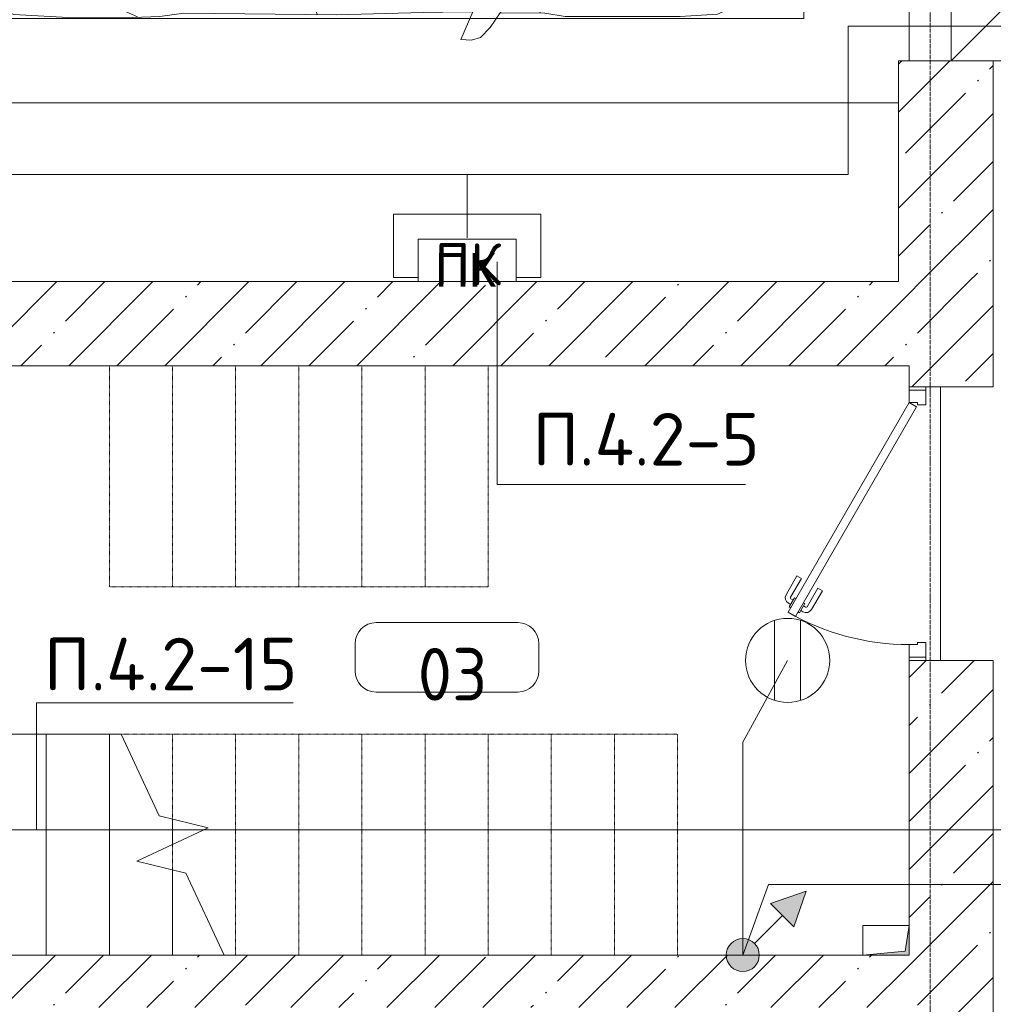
# Model space of a CAD drawing. Header units: millimetres. Extents: x -32229 to 288056, y -13689 to 125138.
# Tile 13 of 193: x 809 to 5436, y 39066 to 43745. Entities that reach past the tile are written whole.
import ezdxf

# ---------------------------------------------------------------- set-up
doc = ezdxf.new("R2010")
doc.units = ezdxf.units.MM
for name, pattern in [('2_Пунктир_ 0_6 мм', [1.2, 0.6, -0.6]), ('ADSK_Линия сетки', [25, 20, -2.5, 0, -2.5]), ('ADSK_Сверху', [4.5, 3, -1.5]), ('Штриховая', [5, 3, -2])]:
    doc.linetypes.add(name, pattern=pattern)
for name, color, linetype, lineweight in [('A-ANNO-NOTE', 7, 'Continuous', 18), ('A-AREA-IDEN', 7, 'Continuous', 9), ('A-DETL-GENF', 7, 'Continuous', 18), ('A-DETL-THIN', 7, 'Continuous', 9), ('A-DOOR', 7, 'Continuous', 18), ('A-DOOR-FRAM', 7, 'Continuous', 9), ('A-FLOR', 7, 'Continuous', 18), ('A-WALL', 7, 'Continuous', 18), ('A-WALL-PATT', 7, 'Continuous', 40), ('C-PRKG', 7, 'Continuous', 18), ('G-ANNO-TEXT', 7, 'Continuous', 9), ('M-EQPM', 7, 'Continuous', 18), ('S-GRID', 7, 'Continuous', 9), ('S-STRS', 7, 'Continuous', 18), ('S-STRS-MBND', 7, 'ADSK_Сверху', 18)]:
    doc.layers.add(name, color=color, linetype=linetype, lineweight=lineweight)
doc.layers.add('A-DETL', color=7, linetype='Continuous', lineweight=9, true_color=0x00a600)
doc.styles.add('Arial_1', font='arial.ttf', dxfattribs={"height": 160})
doc.styles.add('GOST Common', font='GOST_Common.ttf', dxfattribs={"height": 200})
doc.styles.add('GOST Common_4', font='GOST_Common.ttf', dxfattribs={"height": 250})
doc.styles.add('ISOCPEUR', font='isocpeur.ttf', dxfattribs={"height": 250})
pattern_1 = [(45, (0, 0), (-228.0985, 228.0985), []), (45, (228.1, 0), (-228.0985, 228.0985), [403.225, -80.645, 6.706, -73.939])]

# ---------------------------------------------------------------- blocks, each defined once
blk = doc.blocks.new('АР_Машиноместо - 5300x2500_С-V63--02 ЭО')
at = {"layer": 'A-DETL-GENF', "color": 253, "lineweight": 13, "true_color": 0xaaaaaa}
for p, q in [((1126.4, 4794.1), (970.2, 4771.8)), ((1250, 4800), (1126.4, 4794.1)), ((1250, 4800), (1373.6, 4794.1)), ((1373.6, 4794.1), (1529.8, 4771.8)), ((812.7, 4729.4), (659.1, 4669.9)), ((970.2, 4771.8), (812.7, 4729.4)), ((1122.2, 4726.4), (988.2, 4706.7)), ((1250, 4731.7), (1122.2, 4726.4)), ((1250, 4731.7), (1377.8, 4726.4)), ((1377.8, 4726.4), (1511.8, 4706.7)), ((1529.8, 4771.8), (1687.3, 4729.4)), ((1687.3, 4729.4), (1840.9, 4669.9)), ((680.7, 4606.5), (967, 4703.6)), ((988.2, 4706.7), (873.9, 4665.1)), ((1511.8, 4706.7), (1626.1, 4665.1)), ((1819.3, 4606.5), (1533, 4703.6)), ((659.1, 4669.9), (565.9, 4595.1)), ((873.9, 4665.1), (791.3, 4619.7)), ((1626.1, 4665.1), (1708.7, 4619.7)), ((1840.9, 4669.9), (1934.1, 4595.1)), ((565.9, 4595.1), (507.1, 4462.6)), ((590.7, 4560.1), (680.7, 4606.5)), ((788.5, 4617.7), (661.8, 4543.1)), ((791.3, 4619.7), (717.1, 4568.9)), ((1708.7, 4619.7), (1782.9, 4568.9)), ((1711.5, 4617.7), (1838.2, 4543.1)), ((1909.3, 4560.1), (1819.3, 4606.5)), ((1934.1, 4595.1), (1992.9, 4462.6)), ((557.5, 4525.7), (590.7, 4560.1)), ((661.8, 4543.1), (594.6, 4479.3)), ((717.1, 4568.9), (659.6, 4505.3)), ((1782.9, 4568.9), (1840.4, 4505.3)), ((1838.2, 4543.1), (1905.4, 4479.3)), ((1942.5, 4525.7), (1909.3, 4560.1)), ((536.4, 4471.4), (557.5, 4525.7)), ((1963.6, 4471.4), (1942.5, 4525.7)), ((507.1, 4462.6), (419.6, 4254.2)), ((528.4, 4374.7), (536.4, 4471.4)), ((594.6, 4479.3), (569.5, 4413.1)), ((645, 4445.5), (597.3, 4481.4)), ((679.6, 4406.3), (645, 4445.5)), ((970.5, 4419.3), (1069.6, 4447.3)), ((1069.6, 4447.3), (1167.1, 4453.2)), ((1167.1, 4453.2), (1250, 4453.9)), ((1332.9, 4453.2), (1250, 4453.9)), ((1430.4, 4447.3), (1332.9, 4453.2)), ((1529.5, 4419.3), (1430.4, 4447.3)), ((1820.4, 4406.3), (1855, 4445.5)), ((1855, 4445.5), (1902.7, 4481.4)), ((1905.4, 4479.3), (1930.5, 4413.1)), ((1971.6, 4374.7), (1963.6, 4471.4)), ((1992.9, 4462.6), (2080.4, 4254.2)), ((569.5, 4413.1), (543.7, 4295.1)), ((699.7, 4345.5), (679.6, 4406.3)), ((872.7, 4370.2), (970.5, 4419.3)), ((1627.3, 4370.2), (1529.5, 4419.3)), ((1800.3, 4345.5), (1820.4, 4406.3)), ((1930.5, 4413.1), (1956.3, 4295.1)), ((543.7, 4295.1), (528.4, 4374.7)), ((812.5, 4298.9), (872.7, 4370.2)), ((1687.5, 4298.9), (1627.3, 4370.2)), ((1956.3, 4295.1), (1971.6, 4374.7)), ((689.3, 3705.5), (699.7, 4345.5)), ((1810.7, 3705.5), (1800.3, 4345.5)), ((774.4, 4132.9), (812.5, 4298.9)), ((1725.6, 4132.9), (1687.5, 4298.9)), ((419.6, 4254.2), (403.4, 3968)), ((2080.4, 4254.2), (2096.6, 3968)), ((752.2, 3845.6), (774.4, 4132.9)), ((1747.8, 3845.6), (1725.6, 4132.9)), ((638.7, 3975.4), (675.2, 4045.5)), ((675.2, 4045.5), (694.6, 4057.6)), ((1824.8, 4045.5), (1805.4, 4057.6)), ((1861.3, 3975.4), (1824.8, 4045.5)), ((403.4, 3968), (405.6, 3688.5)), ((578.7, 3762.9), (638.7, 3975.4)), ((1921.3, 3762.9), (1861.3, 3975.4)), ((2096.6, 3968), (2094.4, 3688.5)), ((731.2, 3507.6), (752.2, 3845.6)), ((1768.8, 3507.6), (1747.8, 3845.6)), ((453.1, 3766.3), (478.4, 3819.3)), ((478.4, 3819.3), (532.5, 3818.1)), ((532.5, 3818.1), (585.5, 3790.5)), ((1967.5, 3818.1), (1914.5, 3790.5)), ((2021.6, 3819.3), (1967.5, 3818.1)), ((2046.9, 3766.3), (2021.6, 3819.3)), ((408.2, 3667), (453.1, 3766.3)), ((530.9, 3374.8), (578.7, 3762.9)), ((1969.1, 3374.8), (1921.3, 3762.9)), ((2091.8, 3667), (2046.9, 3766.3)), ((678.7, 3159.5), (689.3, 3705.5)), ((1821.3, 3159.5), (1810.7, 3705.5)), ((405.6, 3688.5), (409.5, 3560)), ((495.5, 3566.1), (496.8, 3671.6)), ((496.8, 3671.6), (510.1, 3691.5)), ((687.1, 3588.8), (566.5, 3663.9)), ((1812.9, 3588.8), (1933.5, 3663.9)), ((2003.2, 3671.6), (1989.9, 3691.5)), ((2004.5, 3566.1), (2003.2, 3671.6)), ((2094.4, 3688.5), (2090.5, 3560)), ((409.5, 3560), (426.5, 3446.8)), ((2090.5, 3560), (2073.5, 3446.8)), ((704.9, 2775.5), (731.2, 3507.6)), ((1795.1, 2775.5), (1768.8, 3507.6)), ((426.5, 3446.8), (417.5, 2723)), ((2073.5, 3446.8), (2082.5, 2723)), ((501.4, 2789.7), (530.9, 3374.8)), ((1998.6, 2789.7), (1969.1, 3374.8)), ((665.6, 2864.6), (678.7, 3159.5)), ((1834.4, 2864.6), (1821.3, 3159.5)), ((665.8, 2867.4), (505.1, 2846.9)), ((636.6, 2526.5), (665.8, 2867.4)), ((1834.2, 2867.4), (1994.9, 2846.9)), ((1863.4, 2526.5), (1834.2, 2867.4)), ((505.1, 2846.9), (420.9, 2813.3)), ((1994.9, 2846.9), (2079.1, 2813.3)), ((495.7, 2532.3), (501.4, 2789.7)), ((684.2, 2522.3), (704.9, 2775.5)), ((1815.8, 2522.3), (1795.1, 2775.5)), ((2004.3, 2532.3), (1998.6, 2789.7)), ((417.5, 2723), (428.2, 2308.5)), ((447.8, 2733.7), (459.7, 2756.2)), ((447.8, 2638.7), (447.8, 2733.7)), ((2052.2, 2733.7), (2040.3, 2756.2)), ((2052.2, 2638.7), (2052.2, 2733.7)), ((2082.5, 2723), (2071.8, 2308.5)), ((500, 2210.1), (495.7, 2532.3)), ((2000, 2210.1), (2004.3, 2532.3)), ((636.6, 2526.5), (597, 2231)), ((644.6, 2191.8), (684.2, 2522.3)), ((1855.4, 2191.8), (1815.8, 2522.3)), ((1863.4, 2526.5), (1903, 2231)), ((428.2, 2308.5), (432.3, 2119.9)), ((2071.8, 2308.5), (2067.7, 2119.9)), ((505.9, 1996), (500, 2210.1)), ((597, 2231), (535, 1798.3)), ((1903, 2231), (1965, 1798.3)), ((1994.1, 1996), (2000, 2210.1)), ((595.8, 1824.8), (644.6, 2191.8)), ((1904.2, 1824.8), (1855.4, 2191.8)), ((296.8, 2079.9), (301.4, 2130.5)), ((301.4, 2130.5), (479.9, 2052.9)), ((432.3, 2119.9), (430.7, 2073.9)), ((2198.6, 2130.5), (2020.1, 2052.9)), ((2067.7, 2119.9), (2069.3, 2073.9)), ((2203.2, 2079.9), (2198.6, 2130.5)), ((309.5, 2036.1), (296.8, 2079.9)), ((2190.5, 2036.1), (2203.2, 2079.9)), ((357.8, 1990.1), (309.5, 2036.1)), ((479.9, 2052.9), (471, 1914.3)), ((2020.1, 2052.9), (2029, 1914.3)), ((2142.2, 1990.1), (2190.5, 2036.1)), ((500.6, 1894.5), (357.8, 1990.1)), ((540.9, 1993.7), (476.3, 1997.9)), ((540.9, 1993.7), (539.8, 1733.1)), ((1959.1, 1993.7), (2023.7, 1997.9)), ((1959.1, 1993.7), (1960.2, 1733.1)), ((1999.4, 1894.5), (2142.2, 1990.1)), ((426.5, 1730.9), (427.5, 1943)), ((2073.5, 1730.9), (2072.5, 1943)), ((530.6, 1857.6), (500.6, 1894.5)), ((1969.4, 1857.6), (1999.4, 1894.5)), ((546.5, 1642.6), (530.6, 1857.6)), ((589.4, 1615.5), (595.8, 1824.8)), ((1910.6, 1615.5), (1904.2, 1824.8)), ((1953.5, 1642.6), (1969.4, 1857.6)), ((533.6, 1816.8), (495, 1765.3)), ((1966.4, 1816.8), (2005, 1765.3)), ((495, 1765.3), (426.6, 1753.4)), ((2005, 1765.3), (2073.4, 1753.4)), ((410.6, 1634.2), (426.5, 1730.9)), ((2089.4, 1634.2), (2073.5, 1730.9)), ((409.5, 1087), (410.6, 1634.2)), ((615.4, 1410.3), (589.4, 1615.5)), ((590.4, 1624.3), (703.6, 1557.1)), ((1909.6, 1624.3), (1796.4, 1557.1)), ((1884.6, 1410.3), (1910.6, 1615.5)), ((2090.5, 1087), (2089.4, 1634.2)), ((703.6, 1557.1), (852.8, 1499)), ((1796.4, 1557.1), (1647.2, 1499)), ((852.8, 1499), (1016.6, 1459.9)), ((1647.2, 1499), (1483.4, 1459.9)), ((1016.6, 1459.9), (1146.9, 1439.4)), ((1483.4, 1459.9), (1353.1, 1439.4)), ((687.4, 1141), (615.4, 1410.3)), ((1146.9, 1439.4), (1250, 1434.1)), ((1353.1, 1439.4), (1250, 1434.1)), ((1812.6, 1141), (1884.6, 1410.3)), ((749.2, 950.3), (687.4, 1141)), ((1750.8, 950.3), (1812.6, 1141)), ((420.9, 910.7), (409.5, 1087)), ((521.5, 1074.5), (548.5, 1076.2)), ((548.5, 1076.2), (603.4, 1004.8)), ((1951.5, 1076.2), (1896.6, 1004.8)), ((1978.5, 1074.5), (1951.5, 1076.2)), ((2079.1, 910.7), (2090.5, 1087)), ((510.2, 1018.7), (521.5, 1074.5)), ((1989.8, 1018.7), (1978.5, 1074.5)), ((505.7, 920), (510.2, 1018.7)), ((603.4, 1004.8), (639.1, 920)), ((1896.6, 1004.8), (1860.9, 920)), ((1994.3, 920), (1989.8, 1018.7)), ((809.1, 809.4), (749.2, 950.3)), ((1690.9, 809.4), (1750.8, 950.3)), ((445.9, 853.1), (420.9, 910.7)), ((519.1, 851.5), (505.7, 920)), ((639.1, 920), (677.4, 843.7)), ((1860.9, 920), (1822.6, 843.7)), ((1980.9, 851.5), (1994.3, 920)), ((2054.1, 853.1), (2079.1, 910.7)), ((489, 795.6), (445.9, 853.1)), ((550, 812.3), (519.1, 851.5)), ((677.4, 843.7), (737.5, 778.3)), ((1822.6, 843.7), (1762.5, 778.3)), ((1950, 812.3), (1980.9, 851.5)), ((2011, 795.6), (2054.1, 853.1)), ((584.4, 714.6), (489, 795.6)), ((616.5, 746.4), (550, 812.3)), ((881.5, 691.6), (809.1, 809.4)), ((1618.5, 691.6), (1690.9, 809.4)), ((1883.5, 746.4), (1950, 812.3)), ((1915.6, 714.6), (2011, 795.6)), ((737.5, 778.3), (804.5, 715.7)), ((1762.5, 778.3), (1695.5, 715.7)), ((701.8, 640.4), (584.4, 714.6)), ((703.5, 696.4), (616.5, 746.4)), ((804.5, 715.7), (824.6, 660.9)), ((1695.5, 715.7), (1675.4, 660.9)), ((1796.5, 696.4), (1883.5, 746.4)), ((1798.2, 640.4), (1915.6, 714.6)), ((824.6, 660.9), (703.5, 696.4)), ((888.4, 685.9), (815.2, 686.6)), ((941.4, 642.2), (881.5, 691.6)), ((1558.6, 642.2), (1618.5, 691.6)), ((1611.6, 685.9), (1684.8, 686.6)), ((1675.4, 660.9), (1796.5, 696.4)), ((861.8, 571.6), (701.8, 640.4)), ((1050.7, 599.4), (941.4, 642.2)), ((1449.3, 599.4), (1558.6, 642.2)), ((1638.2, 571.6), (1798.2, 640.4)), ((1052.6, 517.5), (861.8, 571.6)), ((1148.8, 583), (1050.7, 599.4)), ((1250, 581.6), (1148.8, 583)), ((1250, 581.6), (1351.2, 583)), ((1351.2, 583), (1449.3, 599.4)), ((1447.4, 517.5), (1638.2, 571.6)), ((1165.1, 503.1), (1052.6, 517.5)), ((1334.9, 503.1), (1447.4, 517.5)), ((1250, 500), (1165.1, 503.1)), ((1250, 500), (1334.9, 503.1))]:
    blk.add_line(p, q, dxfattribs=at)
at = {"layer": 'A-DETL-GENF', "color": 254, "lineweight": 13, "true_color": 0xd4d4d4}
for p, q in [((694.6, 3980.4), (765.1, 3996.8)), ((1805.4, 3980.4), (1734.9, 3996.8)), ((715.1, 3168.3), (1250, 3167.3)), ((1784.9, 3168.3), (1250, 3167.3)), ((677.9, 2473), (794.6, 2446)), ((794.6, 2446), (955.7, 2426.8)), ((1705.4, 2446), (1544.3, 2426.8)), ((1822.1, 2473), (1705.4, 2446)), ((955.7, 2426.8), (1105.5, 2413.7)), ((1105.5, 2413.7), (1250, 2412.9)), ((1394.5, 2413.7), (1250, 2412.9)), ((1544.3, 2426.8), (1394.5, 2413.7)), ((513.9, 1368.9), (502.3, 1696.3)), ((1986.1, 1368.9), (1997.7, 1696.3)), ((590.3, 1367.8), (546.5, 1642.6)), ((1909.7, 1367.8), (1953.5, 1642.6)), ((524.9, 1188.6), (513.9, 1368.9)), ((636.7, 1146), (590.3, 1367.8)), ((1863.3, 1146), (1909.7, 1367.8)), ((1975.1, 1188.6), (1986.1, 1368.9)), ((537.4, 1076.1), (524.9, 1188.6)), ((1962.6, 1076.1), (1975.1, 1188.6)), ((710.2, 962.8), (636.7, 1146)), ((1789.8, 962.8), (1863.3, 1146)), ((534.5, 874.4), (528.1, 949.5)), ((1965.5, 874.4), (1971.9, 949.5)), ((591.7, 805), (534.5, 874.4)), ((1908.3, 805), (1965.5, 874.4)), ((664.7, 739.9), (591.7, 805)), ((1835.3, 739.9), (1908.3, 805)), ((742.6, 707.8), (664.7, 739.9)), ((1757.4, 707.8), (1835.3, 739.9))]:
    blk.add_line(p, q, dxfattribs=at)
at = {"layer": 'C-PRKG', "color": 253, "lineweight": 13, "true_color": 0xaaaaaa}
for p, q in [((2500, 5300), (0, 5300)), ((0, 50), (0, 5300)), ((2500, 0), (2500, 5300)), ((400, 4800), (2100, 4800)), ((400, 500), (400, 4800)), ((2100, 500), (2100, 4800)), ((400, 500), (2100, 500)), ((2500, 0), (200, 0))]:
    blk.add_line(p, q, dxfattribs=at)
blk = doc.blocks.new('АР_Дверь однопольная - 1300х2100h_лест__лифт_ холл-4726233--02 ЭО')
at = {"layer": 'A-DOOR', "color": 253, "lineweight": 13, "true_color": 0xaaaaaa}
for p, q in [((-420.9, 775), (-440.9, 740.4)), ((575, 200), (-420.9, 775)), ((-440.9, 740.4), (555, 165.4)), ((555, 165.4), (575, 200))]:
    blk.add_line(p, q, dxfattribs=at)
at = {"layer": 'A-DOOR', "color": 253, "lineweight": 5, "true_color": 0xaaaaaa}
for p, q in [((-399.3, 762.5), (-395.3, 769.4)), ((-395.3, 769.4), (-352, 744.4)), ((-384.5, 763.2), (-378.4, 773.6)), ((-362.8, 750.7), (-356.8, 761.1)), ((-261.2, 711.7), (-350, 762.9)), ((-248.7, 733.3), (-337.5, 784.6)), ((-419.3, 727.9), (-423.3, 720.9)), ((-423.3, 720.9), (-380, 695.9)), ((-412.5, 714.7), (-418.5, 704.3)), ((-390.8, 702.2), (-396.8, 691.8)), ((-380, 695.9), (-376, 702.9)), ((-352, 744.4), (-356, 737.5)), ((-261.2, 711.7), (-248.7, 733.3)), ((-318.7, 612.1), (-407.5, 663.3)), ((-306.2, 633.7), (-395, 685)), ((-306.2, 633.7), (-318.7, 612.1))]:
    blk.add_line(p, q, dxfattribs=at)
for centre, radius, start, end in [((575, 200), 1150, 150, 180), ((-352.5, 758.6), 30, 60, 150), ((-352.5, 758.6), 4.99, 60, 150), ((-392.5, 689.3), 30, 150, 240), ((-392.5, 689.3), 4.99, 150, 240)]:
    blk.add_arc(centre, radius, start, end, dxfattribs=at)
at = {"layer": 'A-DOOR-FRAM', "color": 253, "lineweight": 13, "true_color": 0xaaaaaa}
for p, q in [((-635, 200), (-650, 200)), ((-575, 200), (-635, 200)), ((-635, 200), (-635, 120)), ((-575, 160), (-575, 200)), ((635, 200), (575, 200)), ((575, 200), (575, 160)), ((635, 120), (635, 200)), ((635, 200), (650, 200)), ((-565, 160), (-575, 160)), ((-565, 120), (-565, 160)), ((575, 160), (565, 160)), ((565, 160), (565, 120)), ((-635, 120), (-650, 120)), ((-635, 120), (-565, 120)), ((565, 120), (635, 120)), ((635, 120), (650, 120))]:
    blk.add_line(p, q, dxfattribs=at)
blk = doc.blocks.new('АР_Канал вертикальный прямоугольный - ПК-V93--02 ЭО')
at = {"layer": 'M-EQPM', "color": 253, "lineweight": 13, "true_color": 0xaaaaaa}
for p, q in [((350, 150), (-350, 150)), ((-350, 150), (-350, -150)), ((-350, -150), (-350, 150)), ((-350, 150), (350, 150)), ((350, -150), (350, 150)), ((350, 150), (350, -150)), ((-350, -150), (-232.3, -150)), ((-232.3, -150), (-350, -150)), ((232.3, -150), (350, -150)), ((350, -150), (232.3, -150))]:
    blk.add_line(p, q, dxfattribs=at)
blk = doc.blocks.new('АР_Канал вертикальный прямоугольный - ОВ-5314187--02 ЭО')
at = {"layer": 'M-EQPM', "lineweight": 13, "true_color": 0xe2e2e2}
blk.add_hatch(color=254, dxfattribs=at).paths.add_polyline_path([(-110, 70), (-110, -70), (-92, 52), (110, 70)])
at = {"layer": 'M-EQPM', "color": 253, "lineweight": 13, "true_color": 0xaaaaaa}
for p, q in [((110, 70), (-110, 70)), ((-110, 70), (-110, -70)), ((110, 70), (-110, 70)), ((-110, 70), (-110, -70)), ((-110, -70), (-110, 70)), ((-110, 70), (110, 70)), ((-110, -70), (-92, 52)), ((-110, -70), (-92, 52)), ((-92, 52), (110, 70)), ((-92, 52), (110, 70)), ((110, -70), (110, 70)), ((110, 70), (110, -70)), ((-110, -70), (110, -70)), ((110, -70), (-110, -70))]:
    blk.add_line(p, q, dxfattribs=at)
blk = doc.blocks.new('Наметкина 10_РД_АР_П_rvt-1--02 ЭО')
at = {"layer": 'A-WALL-PATT', "lineweight": 5, "true_color": 0xaaaaaa}
h = blk.add_hatch(dxfattribs=at)
h.set_pattern_fill('FP_3', color=253, style=0, pattern_type=2)
h.set_pattern_definition(pattern_1)
h.paths.add_polyline_path([(5435.3, 42500), (5435.3, 43550), (4985.3, 43550), (4985.3, 42500), (5035.3, 42500)])
h = blk.add_hatch(dxfattribs=at)
h.set_pattern_fill('FP_3', color=253, style=0, pattern_type=2)
h.set_pattern_definition(pattern_1)
h.paths.add_polyline_path([(5035.3, 42100), (5035.3, 42500), (-5514.7, 42500), (-5514.7, 42100), (2253.2, 42100)])
h = blk.add_hatch(dxfattribs=at)
h.set_pattern_fill('FP_3', color=253, style=0, pattern_type=2)
h.set_pattern_definition(pattern_1)
h.paths.add_polyline_path([(5435.3, 36375), (5435.3, 40700), (5035.3, 40700), (5035.3, 36375)])
h.paths.add_polyline_path([(5435.3, 42000), (5435.3, 42500), (5035.3, 42500), (5035.3, 42000)])
h = blk.add_hatch(dxfattribs=at)
h.set_pattern_fill('FP_3', color=253, style=0, pattern_type=2)
h.set_pattern_definition(pattern_1)
h.paths.add_polyline_path([(5035.3, 39050), (5035.3, 39300), (-1339.7, 39300), (-1339.7, 39050), (2253.2, 39050)])
at = {"layer": 'A-FLOR', "color": 253, "lineweight": 13, "true_color": 0xaaaaaa}
for p, q in [((5235.3, 43550), (5235.3, 46250)), ((5235.3, 46250), (5235.3, 43550)), ((5235.3, 43550), (7235.3, 45550)), ((8635.3, 43550), (5435.3, 43550)), ((8635.3, 43550), (5435.3, 43550)), ((5185.3, 40700), (5185.3, 42000)), ((5185.3, 42000), (5185.3, 40700))]:
    blk.add_line(p, q, dxfattribs=at)
at = {"layer": 'A-WALL', "color": 253, "lineweight": 13, "true_color": 0xaaaaaa}
for p, q in [((4985.3, 43550), (4985.3, 42500)), ((5435.3, 43550), (4985.3, 43550)), ((5435.3, 42500), (5435.3, 43550)), ((4985.3, 42500), (-1339.7, 42500)), ((5435.3, 42000), (5435.3, 42500)), ((-1089.7, 42100), (5035.3, 42100)), ((5035.3, 42100), (5035.3, 42000)), ((5035.3, 42000), (5435.3, 42000)), ((5035.3, 40700), (5035.3, 39440)), ((5435.3, 40700), (5035.3, 40700)), ((5435.3, 36375), (5435.3, 40700)), ((4815.3, 39300), (-1089.7, 39300))]:
    blk.add_line(p, q, dxfattribs=at)
at = {"layer": 'S-STRS', "color": 253, "lineweight": 13, "true_color": 0xaaaaaa}
for p, q in [((635.3, 40350), (935.3, 40350)), ((935.3, 40350), (1235.3, 40350)), ((935.3, 40350), (935.3, 39300)), ((1235.3, 40350), (1290.5, 40350)), ((1235.3, 40350), (1235.3, 39300)), ((1535.3, 39945.5), (1535.3, 39825)), ((1535.3, 39704.5), (1535.3, 39300))]:
    blk.add_line(p, q, dxfattribs=at)
at = {"layer": 'S-STRS', "color": 253, "linetype": 'Штриховая', "lineweight": 13, "true_color": 0xaaaaaa}
for p, q in [((935.3, 40350), (935.3, 39300)), ((1235.3, 40350), (1235.3, 39300)), ((1535.3, 39945.5), (1535.3, 39825)), ((1535.3, 39704.5), (1535.3, 39300))]:
    blk.add_line(p, q, dxfattribs=at)
at = {"layer": 'S-STRS-MBND', "color": 253, "linetype": '2_Пунктир_ 0_6 мм', "lineweight": 13, "true_color": 0xaaaaaa}
for p, q in [((1235.3, 41050), (1235.3, 42100)), ((3035.3, 42100), (1235.3, 42100)), ((1535.3, 41050), (1535.3, 42100)), ((1535.3, 41050), (1535.3, 42100)), ((1835.3, 41050), (1835.3, 42100)), ((1835.3, 41050), (1835.3, 42100)), ((2135.3, 41050), (2135.3, 42100)), ((2135.3, 41050), (2135.3, 42100)), ((2435.3, 41050), (2435.3, 42100)), ((2435.3, 41050), (2435.3, 42100)), ((2735.3, 41050), (2735.3, 42100)), ((2735.3, 41050), (2735.3, 42100)), ((3035.3, 41050), (3035.3, 42100)), ((3035.3, 41050), (3035.3, 42100)), ((3035.3, 41050), (1235.3, 41050)), ((1290.5, 40350), (3935.3, 40350)), ((1535.3, 40350), (1535.3, 39945.5)), ((1535.3, 40350), (1535.3, 39945.5)), ((1835.3, 40350), (1835.3, 39300)), ((1835.3, 40350), (1835.3, 39300)), ((2135.3, 40350), (2135.3, 39300)), ((2135.3, 40350), (2135.3, 39300)), ((2435.3, 40350), (2435.3, 39300)), ((2435.3, 40350), (2435.3, 39300)), ((2735.3, 40350), (2735.3, 39300)), ((2735.3, 40350), (2735.3, 39300)), ((3035.3, 40350), (3035.3, 39300)), ((3035.3, 40350), (3035.3, 39300)), ((3335.3, 40350), (3335.3, 39300)), ((3335.3, 40350), (3335.3, 39300)), ((3635.3, 40350), (3635.3, 39300)), ((3635.3, 40350), (3635.3, 39300)), ((3935.3, 40350), (3935.3, 39300)), ((1535.3, 39825), (1535.3, 39704.5)), ((1535.3, 39825), (1535.3, 39704.5)), ((1835.3, 39300), (3935.3, 39300))]:
    blk.add_line(p, q, dxfattribs=at)
at = {"layer": 'S-STRS-MBND', "color": 253, "linetype": 'Continuous', "lineweight": 13, "true_color": 0xaaaaaa}
for p, q in [((1471.9, 39961), (1290.5, 40350)), ((1705.2, 39904.2), (1471.9, 39961)), ((1365.4, 39745.8), (1705.2, 39904.2)), ((1598.7, 39689.1), (1365.4, 39745.8)), ((1780.1, 39300), (1598.7, 39689.1))]:
    blk.add_line(p, q, dxfattribs=at)
at = {"layer": 'A-DOOR', "color": 253, "lineweight": 13, "true_color": 0xaaaaaa, "rotation": 89.99999999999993}
blk.add_blockref('АР_Дверь однопольная - 1300х2100h_лест__лифт_ холл-4726233--02 ЭО', (5235.3, 41350), dxfattribs=at)
at = {"layer": 'C-PRKG', "color": 253, "lineweight": 13, "true_color": 0xaaaaaa, "rotation": 90.00000000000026}
blk.add_blockref('АР_Машиноместо - 5300x2500_С-V63--02 ЭО', (5035.3, 43350), dxfattribs=at)
at = {"layer": 'M-EQPM', "color": 253, "lineweight": 13, "true_color": 0xaaaaaa}
blk.add_blockref('АР_Канал вертикальный прямоугольный - ПК-V93--02 ЭО', (2935.3, 42670), dxfattribs=at)
at = {"layer": 'M-EQPM', "color": 253, "lineweight": 13, "true_color": 0xaaaaaa, "rotation": 180}
blk.add_blockref('АР_Канал вертикальный прямоугольный - ОВ-5314187--02 ЭО', (4925.3, 39370), dxfattribs=at)
at = {"layer": 'A-ANNO-NOTE', "color": 253, "lineweight": 5, "true_color": 0xaaaaaa, "insert": (2939.1, 42582.7), "char_height": 200, "width": 330, "attachment_point": 5, "line_spacing_factor": 1.022766, "style": 'GOST Common'}
blk.add_mtext('\\pt2540,5080,7620,10160,12700,15240,17780,20320,22860,25400,27940,30480,33020,35560,38100,40640,43180,45720,48260,50800,53340,55880,58420,60960,63500,66040,68580,71120,73660,76200,78740,81280;ПК', dxfattribs=at)
blk = doc.blocks.new('Марка помещения 2 - Марка помещения 2-1605974--02 ЭО')
at = {"layer": 'A-AREA-IDEN', "color": 253, "true_color": 0xaaaaaa}
for p, q in [((-1.797, 0.841), (1.569, 0.841)), ((-2.297, -0.309), (-2.297, 0.341)), ((2.069, 0.341), (2.069, -0.309)), ((1.569, -0.809), (-1.797, -0.809))]:
    blk.add_line(p, q, dxfattribs=at)
for centre, start, end in [((-1.797, 0.341), 90, 180), ((1.569, 0.341), 0, 90), ((-1.797, -0.309), 180, 270), ((1.569, -0.309), 270, 360)]:
    blk.add_arc(centre, 0.5, start, end, dxfattribs=at)
blk = doc.blocks.new('УГО Выше ниже синее _ 2020 - УГО Выше ниже синее _ 2020-V134--02 ЭО')
at = {"layer": 'A-ANNO-NOTE', "lineweight": 9, "true_color": 0x0000ff}
blk.add_hatch(color=5, dxfattribs=at).paths.add_polyline_path([(1.215, 0.668), (0.658, 1.225), (1.508, 1.517)])
h = blk.add_hatch(color=5, dxfattribs=at)
edge = h.paths.add_edge_path()
edge.add_arc((0, 0), 0.392, 0, 180)
edge.add_arc((0, 0), 0.392, 180, 360)
at = {"layer": 'A-ANNO-NOTE', "lineweight": 9}
for p, q in [((1.508, 1.517), (0.658, 1.225)), ((1.215, 0.668), (1.508, 1.517)), ((0.658, 1.225), (1.215, 0.668)), ((0.277, 0.277), (0.941, 0.941))]:
    blk.add_line(p, q, dxfattribs=at)
blk.add_circle((0, 0), 0.392, dxfattribs=at)
for start, end in [(360, 180), (180, 360)]:
    blk.add_arc((0, 0), 0.392, start, end, dxfattribs=at)

msp = doc.modelspace()

# ---------------------------------------------------------------- linework, layer by layer
at = {"layer": 'A-ANNO-NOTE', "color": 1, "lineweight": 9, "true_color": 0xff0000}
for p, q in [((3167.6, 42701.3), (2703, 42701.3)), ((2703, 42701.3), (2703, 42500.1)), ((3167.6, 42500.1), (3167.6, 42701.3)), ((2703, 42500.1), (3167.6, 42500.1))]:
    msp.add_line(p, q, dxfattribs=at)
at = {"layer": 'A-ANNO-NOTE', "color": 5, "lineweight": 9, "true_color": 0x0000ff}
for p, q in [((4396.5, 40509.8), (4396.5, 40890.2)), ((4520.1, 40509.8), (4520.1, 40890.2))]:
    msp.add_line(p, q, dxfattribs=at)
msp.add_circle((4458.3, 40700), 200, dxfattribs=at)
at = {"layer": 'A-DETL', "color": 1, "true_color": 0xff0000}
for p, q in [((4745.3, 43009.4), (4745.3, 43714.5)), ((4745.3, 43714.5), (10509.6, 43714.5)), ((-2199.7, 43009.4), (4745.3, 43009.4)), ((2935.3, 42707.7), (2935.3, 43009.4)), ((476.5, 39894.5), (8277.9, 39894.5))]:
    msp.add_line(p, q, dxfattribs=at)
at = {"layer": 'A-DETL', "color": 5, "true_color": 0x0000ff}
for p, q in [((4245.2, 40311.4), (4458.3, 40700)), ((4245.2, 39300), (4245.2, 40311.4)), ((4245.2, 39300), (4367, 39634.5)), ((4367, 39634.5), (7683.2, 39634.5))]:
    msp.add_line(p, q, dxfattribs=at)
at = {"layer": 'A-DETL-THIN'}
for p, q in [((3078.1, 41535.7), (3078.1, 42593.7)), ((3078.1, 41535.7), (4258.1, 41535.7)), ((2108.8, 40498), (888.8, 40498)), ((888.8, 40498), (888.8, 39894.5))]:
    msp.add_line(p, q, dxfattribs=at)
at = {"layer": 'S-GRID', "color": 253, "linetype": 'ADSK_Линия сетки', "true_color": 0xaaaaaa}
msp.add_line((5135.3, -12088.9), (5135.3, 125138.4), dxfattribs=at)

# ---------------------------------------------------------------- block references
at = {"lineweight": 5}
msp.add_blockref('Наметкина 10_РД_АР_П_rvt-1--02 ЭО', (0, 0), dxfattribs=at)
at = {"layer": 'A-ANNO-NOTE', "lineweight": 9, "xscale": 200, "yscale": 200, "zscale": 200}
msp.add_blockref('УГО Выше ниже синее _ 2020 - УГО Выше ниже синее _ 2020-V134--02 ЭО', (4245.2, 39300), dxfattribs=at)
at = {"layer": 'A-AREA-IDEN', "color": 253, "true_color": 0xaaaaaa, "xscale": 199.9999999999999, "yscale": 199.9999999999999, "zscale": 199.9999999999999}
msp.add_blockref('Марка помещения 2 - Марка помещения 2-1605974--02 ЭО', (2862.2, 40711.6), dxfattribs=at)

# ---------------------------------------------------------------- texts
at = {"layer": 'A-ANNO-NOTE', "color": 1, "lineweight": 9, "true_color": 0xff0000, "insert": (2928.6, 42556), "char_height": 160, "width": 280.78, "attachment_point": 5, "line_spacing_factor": 0.936439, "style": 'Arial_1'}
msp.add_mtext('\\pt0.0208,0.04,0.0608,0.08,0.1008,0.12,0.1408,0.16,0.1808,0.2,0.2208,0.24,0.2608,0.28,0.3008,0.32,0.3408,0.36,0.3808,0.4,0.4208,0.44,0.4608,0.48,0.5008,0.52,0.5408,0.56,0.5808,0.6,0.6208,0.64;ПК', dxfattribs=at)
at = {"layer": 'A-AREA-IDEN', "color": 253, "true_color": 0xaaaaaa, "insert": (2865.7, 40634.2), "char_height": 250, "width": 384, "attachment_point": 5, "line_spacing_factor": 1.022766, "style": 'GOST Common_4'}
msp.add_mtext('\\pt100,200,300,400,500,600,700,800,900,1000,1100,1200,1300,1400,1500,1600,1700,1800,1900,2000,2100,2200,2300,2400,2500,2600,2700,2800,2900,3000,3100,3200;03', dxfattribs=at)
at = {"layer": 'G-ANNO-TEXT', "char_height": 250, "attachment_point": 1, "line_spacing_factor": 1.139951, "style": 'ISOCPEUR'}
for s, insert, width in [('\\pt600,1200,1800,2400,3000,3600,4200,4800,5400,6000,6600,7200,7800,8400,9000,9600,10200,10800,11400,12000,12600,13200,13800,14400,15000,15600,16200,16800,17400,18000,18600,19200;П.4.2-5', (3245.8, 41876), 1096.86), ('\\pt600,1200,1800,2400,3000,3600,4200,4800,5400,6000,6600,7200,7800,8400,9000,9600,10200,10800,11400,12000,12600,13200,13800,14400,15000,15600,16200,16800,17400,18000,18600,19200;П.4.2-15', (924.2, 40807.6), 1216.04)]:
    msp.add_mtext(s, dxfattribs=dict(at, insert=insert, width=width))

doc.saveas('drawing.dxf')
